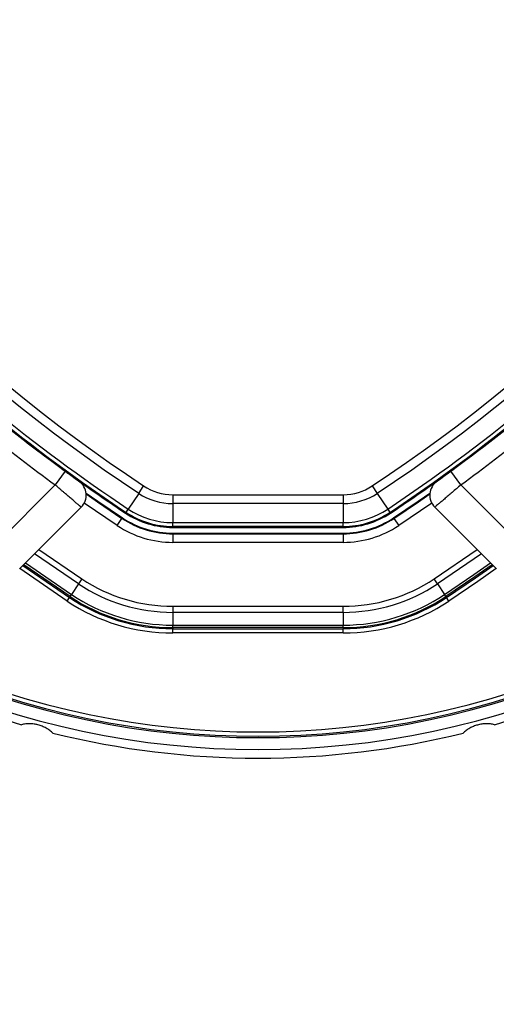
# Model space of a CAD drawing. Header units: millimetres. Extents: x 20 to 19889, y 40 to 15516.
# Tile 67 of 115: x 6861 to 6973, y 15059 to 15290. Entities that reach past the tile are written whole.
import ezdxf

# ---------------------------------------------------------------- set-up
doc = ezdxf.new("R2010")
doc.units = ezdxf.units.MM
doc.header["$LTSCALE"] = 2
doc.layers.add('COMPONENT_GEOMETRY', color=7, linetype='Continuous')
doc.styles.add('SLDTEXTSTYLE0', font='TXT', dxfattribs={"width": 0.75})
doc.dimstyles.new('SLDDIMSTYLE1', dxfattribs={"dimtxt": 100, "dimasz": 6.604, "dimexe": 0, "dimexo": 0.0625, "dimgap": 25, "dimtad": 0, "dimtih": 1, "dimtoh": 1, "dimdec": 0, "dimrnd": 1e-09, "dimzin": 12, "dimdsep": 46, "dimtxsty": 'SLDTEXTSTYLE0', "dimsah": 1, "dimcen": 0.09, "dimadec": 0, "dimazin": 3, "dimtfac": 1, "dimtdec": 0, "dimtofl": 0, "dimtmove": 0, "dimatfit": 3, "dimfxl": 1, "dimfrac": 2, "dimtolj": 1, "dimtzin": 12, "dimarcsym": 0})

# ---------------------------------------------------------------- blocks, each defined once
blk = doc.blocks.new('_D_2')
at = {"layer": 'COMPONENT_GEOMETRY', "color": 7}
for p, q in [((6914.69, 15516.37), (871.44, 15516.37)), ((877.79, 15516.37), (877.79, 12932.74)), ((677.72, 12912.43), (647.25, 12912.43)), ((647.25, 12912.43), (647.25, 12753.68)), ((1077.86, 12912.43), (1108.33, 12912.43)), ((1108.33, 12912.43), (1108.33, 12753.68)), ((647.25, 12753.68), (677.72, 12753.68)), ((1108.33, 12753.68), (1077.86, 12753.68)), ((877.79, 10020.44), (877.79, 12604.06)), ((4187.32, 10020.44), (871.44, 10020.44))]:
    blk.add_line(p, q, dxfattribs=at)
for points in [[(877.79, 15516.37), (876.77, 15509.77), (878.8, 15509.77)], [(877.79, 10020.44), (878.8, 10027.04), (876.77, 10027.04)]]:
    blk.add_solid(points, dxfattribs=at)
at = {"layer": 'COMPONENT_GEOMETRY', "color": 7, "char_height": 100, "attachment_point": 1, "style": 'SLDTEXTSTYLE0'}
for s, insert in [('9\'0.19"', (677.72, 12882.59)), ('2748mm', (605.01, 12732.97))]:
    blk.add_mtext(s, dxfattribs=dict(at, insert=insert))

msp = doc.modelspace()

# ---------------------------------------------------------------- linework, layer by layer
at = {"color": 7, "linetype": 'Continuous', "lineweight": 25}
for p, q in [((6868.86, 15186.02), (6872.04, 15183.65)), ((6962.41, 15183.65), (6965.6, 15186.02)), ((6872.04, 15183.65), (6869.68, 15180.43)), ((6964.78, 15180.43), (6962.41, 15183.65)), ((6855.66, 15166.42), (6869.68, 15180.43)), ((6889.27, 15178.47), (6890.42, 15180.21)), ((6944.03, 15180.21), (6945.19, 15178.47)), ((6964.78, 15180.43), (6978.79, 15166.42)), ((6889.27, 15178.47), (6886.81, 15174.77)), ((6897.25, 15178.15), (6937.2, 15178.15)), ((6897.25, 15178.15), (6897.25, 15176.06)), ((6937.2, 15178.15), (6937.2, 15176.06)), ((6945.19, 15178.47), (6947.65, 15174.77)), ((6875.78, 15175.22), (6861.32, 15160.76)), ((6937.2, 15176.06), (6897.25, 15176.06)), ((6897.25, 15176.06), (6897.25, 15171.62)), ((6937.2, 15176.06), (6937.2, 15171.62)), ((6973.14, 15160.76), (6958.68, 15175.22)), ((6886.3, 15174.01), (6886.18, 15173.82)), ((6886.3, 15174.01), (6886.81, 15174.77)), ((6947.65, 15174.77), (6948.16, 15174.01)), ((6948.16, 15174.01), (6948.28, 15173.82)), ((6884.24, 15170.91), (6885.34, 15172.57)), ((6885.44, 15172.72), (6885.34, 15172.57)), ((6897.25, 15171.62), (6937.2, 15171.62)), ((6897.25, 15170.7), (6897.25, 15171.62)), ((6937.2, 15170.7), (6897.25, 15170.7)), ((6897.25, 15170.7), (6897.25, 15170.48)), ((6937.2, 15170.7), (6937.2, 15171.62)), ((6937.2, 15170.7), (6937.2, 15170.48)), ((6949.02, 15172.72), (6949.11, 15172.57)), ((6949.11, 15172.57), (6950.22, 15170.91)), ((6897.25, 15170.48), (6937.2, 15170.48)), ((6897.25, 15169.15), (6897.25, 15168.97)), ((6897.25, 15169.15), (6937.2, 15169.15)), ((6897.25, 15168.97), (6897.25, 15166.97)), ((6897.25, 15168.97), (6937.2, 15168.97)), ((6937.2, 15169.15), (6937.2, 15168.97)), ((6937.2, 15168.97), (6937.2, 15166.97)), ((6937.2, 15166.97), (6897.25, 15166.97)), ((6875.14, 15157.24), (6873.48, 15154.74)), ((6875.93, 15158.41), (6875.14, 15157.24)), ((6959.32, 15157.24), (6958.53, 15158.41)), ((6959.32, 15157.24), (6960.98, 15154.74)), ((6873.16, 15154.25), (6873.48, 15154.74)), ((6961.3, 15154.25), (6960.98, 15154.74)), ((6872.46, 15153.21), (6873.02, 15154.04)), ((6873.16, 15154.25), (6873.02, 15154.04)), ((6961.3, 15154.25), (6961.44, 15154.04)), ((6961.99, 15153.21), (6961.44, 15154.04)), ((6897.25, 15151.97), (6937.2, 15151.97)), ((6897.25, 15151.97), (6897.25, 15150.55)), ((6937.2, 15150.55), (6897.25, 15150.55)), ((6897.25, 15150.55), (6897.25, 15147.55)), ((6937.2, 15150.55), (6937.2, 15151.97)), ((6937.2, 15150.55), (6937.2, 15147.55)), ((6897.25, 15147.55), (6937.2, 15147.55)), ((6897.25, 15146.97), (6897.25, 15147.55)), ((6937.2, 15146.97), (6937.2, 15147.55)), ((6937.2, 15146.97), (6897.25, 15146.97)), ((6897.25, 15146.97), (6897.25, 15146.72)), ((6897.25, 15146.72), (6937.2, 15146.72)), ((6897.25, 15145.72), (6897.25, 15146.72)), ((6937.2, 15145.72), (6897.25, 15145.72)), ((6937.2, 15146.97), (6937.2, 15146.72)), ((6937.2, 15145.72), (6937.2, 15146.72))]:
    msp.add_line(p, q, dxfattribs=at)
at = {"color": 8, "linetype": 'Continuous', "lineweight": 25}
for p, q in [((6884.24, 15170.91), (6876.49, 15176.19)), ((6957.96, 15176.19), (6950.22, 15170.91)), ((6875.14, 15157.24), (6864.86, 15164.3)), ((6865.87, 15165.31), (6875.93, 15158.41)), ((6958.53, 15158.41), (6968.58, 15165.31)), ((6969.6, 15164.3), (6959.32, 15157.24)), ((6862.11, 15161.55), (6873.02, 15154.04)), ((6873.16, 15154.25), (6862.29, 15161.73)), ((6862.71, 15162.15), (6873.48, 15154.74)), ((6872.46, 15153.21), (6861.39, 15160.83))]:
    msp.add_line(p, q, dxfattribs=at)
at = {"color": 7, "linetype": 'Continuous', "lineweight": 25, "flags": 128}
for points in [[(6876.92, 15178.55), (6879.65, 15176.65), (6885.44, 15172.72)], [(6876.94, 15178.32), (6879.56, 15176.49), (6885.34, 15172.57)], [(6949.02, 15172.72), (6954.81, 15176.65), (6957.54, 15178.55)], [(6949.11, 15172.57), (6954.89, 15176.49), (6957.52, 15178.32)], [(6961.44, 15154.04), (6968.19, 15158.63), (6972.35, 15161.55)]]:
    msp.add_lwpolyline(points, dxfattribs=at)
at = {"color": 8, "linetype": 'Continuous', "lineweight": 25, "flags": 128}
for points in [[(6960.98, 15154.74), (6967.85, 15159.41), (6971.75, 15162.15)], [(6972.17, 15161.73), (6968.1, 15158.87), (6961.3, 15154.25)], [(6973.07, 15160.83), (6968.76, 15157.81), (6961.99, 15153.21)]]:
    msp.add_lwpolyline(points, dxfattribs=at)
at = {"color": 7, "linetype": 'Continuous', "lineweight": 25}
for centre, radius, start, end in [((6917.23, 15316.37), 198, 335.8585, 133.5556), ((7107.72, 15506.87), 394.42, 213.6328, 236.3672), ((7107.72, 15506.87), 392.33, 213.6328, 236.3672), ((6726.73, 15506.87), 392.33, 303.6328, 326.3672), ((6726.73, 15506.87), 394.42, 303.6328, 326.3672), ((7107.72, 15506.87), 399.78, 213.6328, 236.3672), ((7107.72, 15506.87), 398.86, 213.6328, 236.3672), ((6726.73, 15506.87), 398.86, 303.6328, 326.3672), ((6726.73, 15506.87), 399.78, 303.6328, 326.3672), ((7107.72, 15506.87), 400, 228.1529, 236.3672), ((6726.73, 15506.87), 400, 303.6328, 311.8471), ((7108.83, 15506.04), 404, 227.9276, 233.7036), ((6725.63, 15506.04), 404, 306.2964, 312.0724), ((7107.72, 15506.87), 400, 229.1474, 236.3672), ((6726.73, 15506.87), 400, 303.6328, 310.8526), ((6872.95, 15178.05), 4, 315, 54.2779), ((6897.25, 15190.48), 12.33, 236.3672, 270), ((6937.2, 15190.48), 12.33, 270, 303.6328), ((6961.51, 15178.05), 4, 125.7221, 225), ((6897.25, 15190.48), 14.42, 236.3672, 270), ((6937.2, 15190.48), 14.42, 270, 303.6328), ((6897.25, 15190.48), 20, 236.3672, 270), ((6897.25, 15190.48), 19.78, 236.3672, 270), ((6897.25, 15190.48), 18.86, 236.3672, 270), ((6937.2, 15190.48), 18.86, 270, 303.6328), ((6937.2, 15190.48), 19.78, 270, 303.6328), ((6937.2, 15190.48), 20, 270, 303.6328), ((6897.25, 15190.48), 23.5, 236.3672, 270), ((6897.25, 15190.48), 21.5, 236.3672, 270), ((6897.25, 15190.48), 21.33, 236.3672, 270), ((6937.2, 15190.48), 21.33, 270, 303.6328), ((6937.2, 15190.48), 21.5, 270, 303.6328), ((6937.2, 15190.48), 23.5, 270, 303.6328), ((6897.25, 15190.48), 39.92, 236.3672, 270), ((6897.25, 15190.48), 38.51, 236.3672, 270), ((6937.2, 15190.48), 38.51, 270, 303.6328), ((6937.2, 15190.48), 39.92, 270, 303.6328), ((6897.25, 15190.48), 42.92, 236.3672, 270), ((6937.2, 15190.48), 42.92, 270, 303.6328), ((6897.25, 15190.48), 44.76, 236.3672, 270), ((6897.25, 15190.48), 43.76, 236.3672, 270), ((6897.25, 15190.48), 43.51, 236.3672, 270), ((6937.2, 15190.48), 43.51, 270, 303.6328), ((6937.2, 15190.48), 43.76, 270, 303.6328), ((6937.2, 15190.48), 44.76, 270, 303.6328), ((6917.23, 15316.37), 195.2, 246.1724, 293.8276), ((6917.23, 15316.37), 200, 245.6403, 253.9094), ((6917.23, 15316.37), 198, 245.8585, 294.1415), ((6917.23, 15316.37), 200, 286.0906, 294.3597), ((6917.23, 15316.37), 200, 256.0906, 283.9094)]:
    msp.add_arc(centre, radius, start, end, dxfattribs=at)
at = {"color": 8, "linetype": 'Continuous', "lineweight": 25}
for radius, start, end in [(195.2, 336.1724, 133.2502), (194.87, 336.2097, 133.3112), (193.87, 336.3244, 132.5316), (193.87, 246.3244, 293.6756), (194.87, 246.2097, 293.7903)]:
    msp.add_arc((6917.23, 15316.37), radius, start, end, dxfattribs=at)
at = {"color": 7, "linetype": 'Continuous', "lineweight": 25}
for points, knots in [([(6872.04, 15183.65), (6872.3, 15183.47), (6872.91, 15183.02), (6873.82, 15182.36), (6874.63, 15181.77), (6875.18, 15181.37), (6875.25, 15181.32), (6875.29, 15181.3)], [0, 0, 0, 0, 0.148936, 0.363368, 0.575824, 0.787673, 1, 1, 1, 1]), ([(6959.17, 15181.3), (6959.19, 15181.31), (6959.22, 15181.33), (6959.6, 15181.6), (6960.33, 15182.14), (6961.31, 15182.85), (6962.05, 15183.39), (6962.41, 15183.65)], [0, 0, 0, 0, 0.133305, 0.348506, 0.565602, 0.783043, 1, 1, 1, 1]), ([(6875.78, 15175.22), (6875.78, 15175.22), (6875.77, 15175.23), (6875.7, 15175.29), (6875.6, 15175.38), (6875.45, 15175.5), (6875.2, 15175.71), (6874.88, 15175.99), (6874.48, 15176.33), (6874.04, 15176.7), (6873.53, 15177.13), (6872.97, 15177.61), (6872.53, 15177.99), (6872.07, 15178.38), (6871.59, 15178.79), (6871.14, 15179.18), (6870.62, 15179.62), (6870.15, 15180.02), (6869.8, 15180.33), (6869.68, 15180.43)], [0, 0, 0, 0, 0.052162, 0.104682, 0.158329, 0.212364, 0.264417, 0.370255, 0.424162, 0.476376, 0.582541, 0.636613, 0.689326, 0.742402, 0.796623, 0.851239, 0.888123, 0.962485, 1, 1, 1, 1]), ([(6964.78, 15180.43), (6964.44, 15180.14), (6963.75, 15179.55), (6962.74, 15178.69), (6961.79, 15177.87), (6960.93, 15177.13), (6960.17, 15176.49), (6959.55, 15175.97), (6959.08, 15175.57), (6958.82, 15175.34), (6958.7, 15175.24), (6958.68, 15175.23), (6958.68, 15175.22)], [0, 0, 0, 0, 0.107008, 0.217164, 0.324349, 0.434707, 0.54168, 0.651826, 0.757863, 0.867007, 0.933137, 1, 1, 1, 1]), ([(6869.15, 15122.24), (6868.92, 15122.44), (6868.44, 15122.87), (6867.6, 15123.41), (6866.66, 15123.86), (6865.69, 15124.19), (6864.7, 15124.38), (6863.73, 15124.44), (6862.74, 15124.4), (6862.11, 15124.27), (6861.8, 15124.21)], [0, 0, 0, 0, 0.125658, 0.254213, 0.380096, 0.510315, 0.625689, 0.744467, 0.870637, 1, 1, 1, 1]), ([(6972.66, 15124.21), (6972.35, 15124.27), (6971.73, 15124.4), (6970.73, 15124.45), (6969.69, 15124.37), (6968.69, 15124.16), (6967.74, 15123.83), (6966.86, 15123.41), (6966.03, 15122.87), (6965.55, 15122.45), (6965.31, 15122.24)], [0, 0, 0, 0, 0.125658, 0.254213, 0.380096, 0.510315, 0.625689, 0.744467, 0.870637, 1, 1, 1, 1])]:
    msp.add_open_spline(points, degree=3, knots=knots, dxfattribs=at)

# ---------------------------------------------------------------- dimensions: what is measured, and where the dimension line sits
at = {"layer": 'COMPONENT_GEOMETRY', "color": 7}
dim = msp.add_linear_dim(base=(877.79, 10020.44), p1=(6917.23, 15516.37), p2=(4189.86, 10020.44), angle=90, dimstyle='SLDDIMSTYLE1', dxfattribs=at)
dim.commit()
dim.dimension.update_dxf_attribs({"geometry": '_D_2', "text_midpoint": (877.79, 12768.4), "dimtype": 160})

doc.saveas('drawing.dxf')
